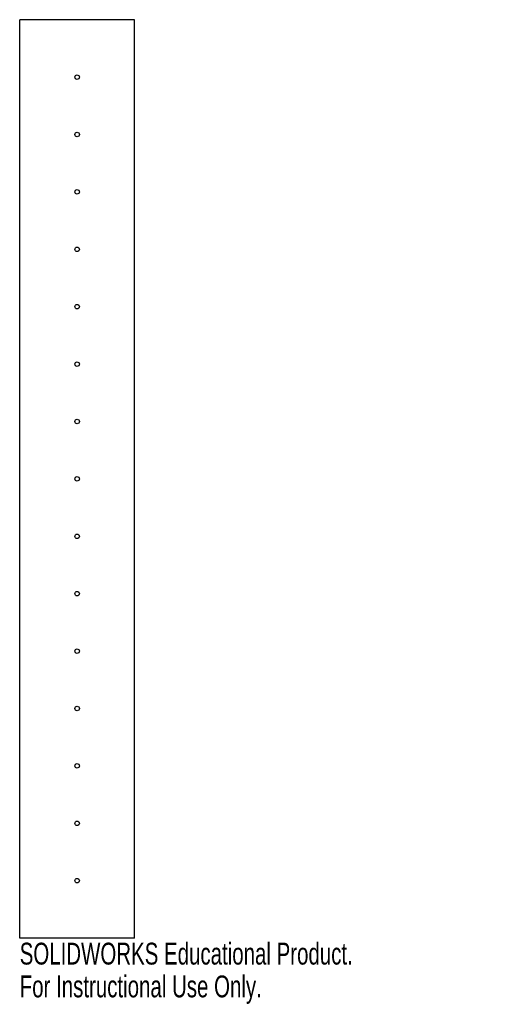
# Model space of a CAD drawing. Header units: inches. Extents: x -0.26 to 3.99, y -8.58 to 0.
import ezdxf

# ---------------------------------------------------------------- set-up
doc = ezdxf.new("R2010")
doc.units = ezdxf.units.IN
doc.header["$MEASUREMENT"] = 0
doc.styles.add('SLDTEXTSTYLE0', font='TXT', dxfattribs={"width": 0.7})

msp = doc.modelspace()

# ---------------------------------------------------------------- linework, layer by layer
at = {"color": 7, "linetype": 'Continuous', "lineweight": 25}
for p, q in [((0.7425, 0), (-0.2575, 0)), ((-0.2575, -8), (-0.2575, 0)), ((0.7425, -8), (0.7425, 0)), ((0.7425, -8), (-0.2575, -8))]:
    msp.add_line(p, q, dxfattribs=at)
for centre in [(0.2425, -0.5), (0.2425, -1), (0.2425, -1.5), (0.2425, -2), (0.2425, -2.5), (0.2425, -3), (0.2425, -3.5), (0.2425, -4), (0.2425, -4.5), (0.2425, -5), (0.2425, -5.5), (0.2425, -6), (0.2425, -6.5), (0.2425, -7), (0.2425, -7.5)]:
    msp.add_circle(centre, 0.0197, dxfattribs=at)

# ---------------------------------------------------------------- texts
at = {"color": 7, "linetype": 'Continuous', "char_height": 0.1903, "attachment_point": 1, "style": 'SLDTEXTSTYLE0'}
for s, insert in [('SOLIDWORKS Educational Product.', (-0.2575, -8.0401)), ('For Instructional Use Only.', (-0.2575, -8.3256))]:
    msp.add_mtext(s, dxfattribs=dict(at, insert=insert))

doc.saveas('drawing.dxf')
